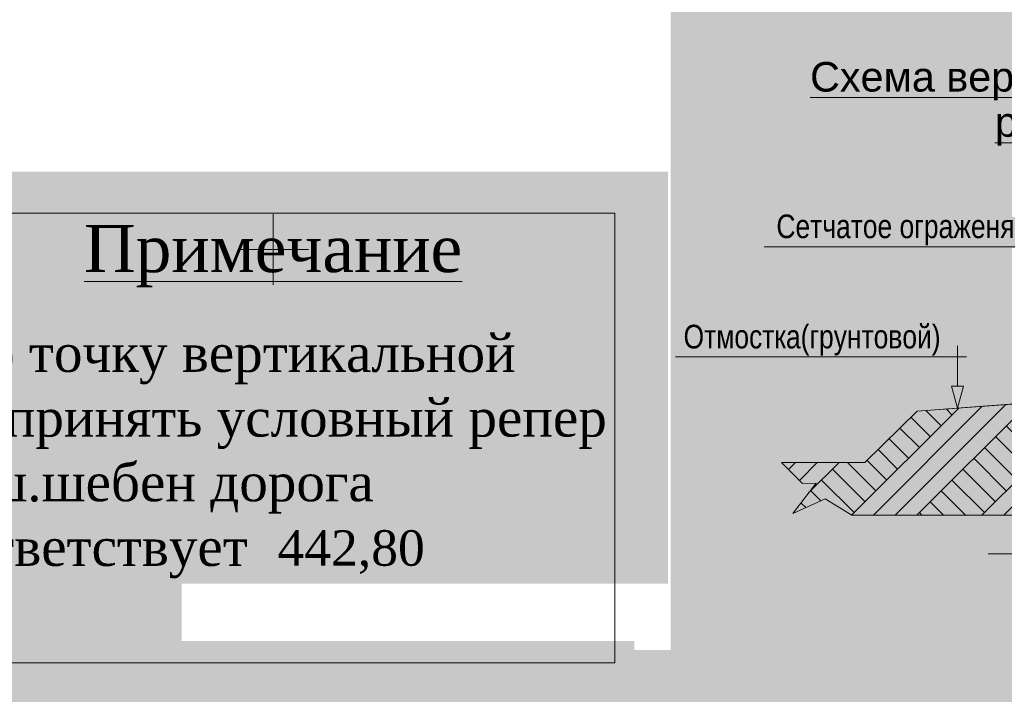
# Model space of a CAD drawing. Header units: millimetres. Extents: x 918404 to 1362154, y 4120617 to 4364104.
# Tile 179 of 256: x 1068582 to 1076912, y 4164863 to 4170574. Entities that reach past the tile are written whole.
import ezdxf

# ---------------------------------------------------------------- set-up
doc = ezdxf.new("R2010")
doc.units = ezdxf.units.MM
doc.header["$MEASUREMENT"] = 0
for name, color, linetype, lineweight in [('(001) Сетка_Ном._пера__132', 132, 'Continuous', 18), ('(001) Сетка_Ном._пера__7', 7, 'Continuous', 18), ('0_Ном._пера__1', 1, 'Continuous', 18), ('0_Ном._пера__255', 255, 'Continuous', 18), ('0_Ном._пера__7', 7, 'Continuous', 18), ('text_Ном._пера__1', 1, 'Continuous', 18), ('text_Ном._пера__7', 7, 'Continuous', 18), ('РУС_Ном._пера__7', 7, 'Continuous', 18), ('Текст_Ном._пера__7', 7, 'Continuous', 18)]:
    doc.layers.add(name, color=color, linetype=linetype, lineweight=lineweight)
doc.layers.add('0_Ном._пера__253', color=7, linetype='Continuous', lineweight=18, true_color=0xb6b6b6)
doc.layers.add('0_Ном._пера__8', color=7, linetype='Continuous', lineweight=18, true_color=0x136734)
doc.layers.add('text', color=7, linetype='Continuous')
doc.styles.add('СГЕНЕРИР_СТИЛЬ_11', font='times.ttf')
doc.styles.add('СГЕНЕРИР_СТИЛЬ_15', font='arial.ttf')
doc.styles.add('СГЕНЕРИР_СТИЛЬ_16', font='arial.ttf')
doc.styles.add('СГЕНЕРИР_СТИЛЬ_4', font='times.ttf')

# ---------------------------------------------------------------- blocks, each defined once
blk = doc.blocks.new('Линия_158', base_point=(1076516.1, 4167814.1))
at = {"layer": 'text_Ном._пера__1', "linetype": 'Continuous'}
blk.add_hatch(color=256, dxfattribs=at).paths.add_polyline_path([(1076516.1, 4167285.5), (1076566.1, 4167472.1), (1076466.1, 4167472.1)])
for p, q in [((1076516.1, 4167285.5), (1076466.1, 4167472.1)), ((1076466.1, 4167472.1), (1076566.1, 4167472.1)), ((1076516.1, 4167285.5), (1076566.1, 4167472.1))]:
    blk.add_line(p, q, dxfattribs=at)
at = {"layer": 'text_Ном._пера__7', "linetype": 'Continuous'}
blk.add_line((1076516.1, 4167814.1), (1076516.1, 4167472.1), dxfattribs=at)

msp = doc.modelspace()

# ---------------------------------------------------------------- hatches: boundary and pattern name
at = {"layer": '0_Ном._пера__253', "linetype": 'Continuous'}
h = msp.add_hatch(dxfattribs=at)
h.set_pattern_fill('Грунт', color=256, style=0, pattern_type=2)
h.set_pattern_definition([(45, (295942.93, 4126321.94), (-275.77163, 275.77163), []), (45, (295851, 4126413.9), (-551.5433, 551.5433), []), (45, (295759.1, 4126505.8), (-551.5433, 551.5433), []), (135, (295667.16, 4126597.72), (91.923878, 91.923878), [389.99999, -389.99999])])
h.paths.add_polyline_path([(1075027.9, 4166824.8), (1075205.4, 4166647.3), (1075320, 4166650.5), (1075123, 4166393.5), (1075397.1, 4166517.7), (1075621.1, 4166379.5), (1077291.7, 4166379.5), (1077291.7, 4167343.1), (1076174, 4167260.2), (1075733.2, 4166824.8)])
at = {"layer": '0_Ном._пера__255', "linetype": 'Continuous'}
h = msp.add_hatch(color=256, dxfattribs=at)
h.paths.add_polyline_path([(1046704.3, 4191646.9), (1046704.3, 4157775.6), (1089562.6, 4157775.6), (1089562.6, 4191646.9)])
h.paths.add_polyline_path([(1049745.7, 4183065.4), (1049745.7, 4186999.8), (1061860, 4186999.8), (1061860, 4185902.9), (1067543.2, 4185902.9), (1067543.2, 4187020.4), (1073782.3, 4187020.4), (1073782.3, 4185067.9), (1074090.5, 4185067.9), (1074090.5, 4165239.1), (1073782.3, 4165239.1), (1073782.3, 4165313.9), (1069953.7, 4165313.9), (1069953.7, 4169186.3), (1049745.7, 4169186.3)], flags=0)
msp.add_hatch(color=256, dxfattribs=at).paths.add_polyline_path([(1074065.9, 4165799.7), (1074065.9, 4169287.6), (1065415.8, 4169287.6), (1065415.8, 4165799.7)])

# ---------------------------------------------------------------- linework, layer by layer
at = {"layer": '(001) Сетка_Ном._пера__132', "linetype": 'Continuous'}
for p, q in [((1070726.3, 4168929), (1070726.3, 4168329)), ((1070426.3, 4168629), (1071026.3, 4168629))]:
    msp.add_line(p, q, dxfattribs=at)
at = {"layer": '(001) Сетка_Ном._пера__7', "linetype": 'Continuous'}
msp.add_line((1076775.4, 4166052), (1077375.4, 4166052), dxfattribs=at)
at = {"layer": '0_Ном._пера__1', "linetype": 'Continuous'}
for p, q in [((1073616.4, 4168936.3), (1065596.4, 4168936.3)), ((1073616.4, 4168936.3), (1073616.4, 4165129.8)), ((1065596.4, 4165129.8), (1073616.4, 4165129.8))]:
    msp.add_line(p, q, dxfattribs=at)
at = {"layer": '0_Ном._пера__7', "linetype": 'Continuous'}
for p, q in [((1074880.1, 4168650.2), (1077086.4, 4168650.2)), ((1076593.2, 4167720.4), (1074130.8, 4167720.4)), ((1077291.7, 4167343.1), (1076174, 4167260.2)), ((1076174, 4167260.2), (1075733.2, 4166824.8)), ((1075733.2, 4166824.8), (1075027.9, 4166824.8))]:
    msp.add_line(p, q, dxfattribs=at)
at = {"layer": '0_Ном._пера__8', "linetype": 'Continuous', "flags": 128}
msp.add_lwpolyline([(1075027.9, 4166824.8), (1075205.4, 4166647.3), (1075320, 4166650.5), (1075123, 4166393.5), (1075397.1, 4166517.7), (1075621.1, 4166379.5), (1077291.7, 4166379.5), (1077291.7, 4167343.1), (1076174, 4167260.2), (1075733.2, 4166824.8)], close=True, dxfattribs=at)

# ---------------------------------------------------------------- block references
at = {"layer": 'text', "linetype": 'Continuous'}
msp.add_blockref('Линия_158', (1076516.1, 4167814.1), dxfattribs=at)

# ---------------------------------------------------------------- texts
at = {"layer": '0_Ном._пера__7', "linetype": 'Continuous', "attachment_point": 8, "style": 'СГЕНЕРИР_СТИЛЬ_4'}
for s, insert, char_height in [('{\\LПримечание }', (1070726.3, 4168306.8), 400), ('{442,80}', (1071386, 4165880.8), 300)]:
    msp.add_mtext(s, dxfattribs=dict(at, insert=insert, char_height=char_height))
at = {"layer": '0_Ном._пера__7', "linetype": 'Continuous', "insert": (1065898.3, 4165297.9), "char_height": 320, "attachment_point": 7, "line_spacing_factor": 1.026459, "style": 'СГЕНЕРИР_СТИЛЬ_11'}
msp.add_mtext('{За исходную точку вертикальной\\Pпланировки принять условный репер\\P отметки суш.шебен дорога\\Pкоторая соответствует\\P(смотреть )}', dxfattribs=at)
at = {"layer": 'РУС_Ном._пера__7', "linetype": 'Continuous', "char_height": 200, "attachment_point": 8, "style": 'СГЕНЕРИР_СТИЛЬ_15'}
for s, insert in [('{\\W0.800000x;Сетчатое ограженя}', (1075991, 4168664.3)), ('{\\W0.800000x;Отмостка(грунтовой)}', (1075285.7, 4167730.8))]:
    msp.add_mtext(s, dxfattribs=dict(at, insert=insert))
at = {"layer": 'Текст_Ном._пера__7', "linetype": 'Continuous', "insert": (1077681.3, 4169507.4), "char_height": 250, "attachment_point": 8, "line_spacing_factor": 0.918409, "style": 'СГЕНЕРИР_СТИЛЬ_16'}
msp.add_mtext('{\\LСхема вертикальных отметок \\Pразрез 2-2}', dxfattribs=at)

doc.saveas('drawing.dxf')
